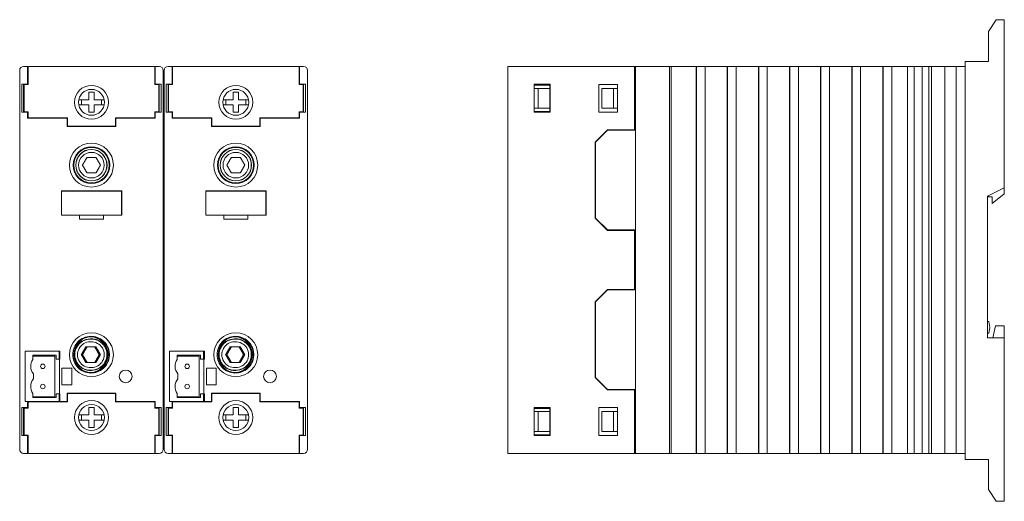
# Model space of a CAD drawing. Header units: millimetres. Extents: x -6 to 241, y 161 to 282.
import ezdxf

# ---------------------------------------------------------------- set-up
doc = ezdxf.new("R2010")
doc.units = ezdxf.units.MM

msp = doc.modelspace()

# ---------------------------------------------------------------- linework, layer by layer
at = {"color": 0, "linetype": 'Continuous', "lineweight": 0, "extrusion": (0, 1, 0)}
for p, q in [((238.79, 281.73), (236.79, 278.8)), ((238.79, 281.73), (240.79, 281.73)), ((240.79, 278.73), (240.79, 281.73)), ((236.79, 278.73), (236.79, 278.8)), ((236.79, 278.73), (236.79, 271.23)), ((240.79, 278.73), (240.79, 239.63)), ((116.29, 270.03), (148.09, 270.03)), ((116.29, 270.03), (116.29, 174.53)), ((148.09, 270.03), (148.29, 270.03)), ((148.09, 270.03), (148.09, 269.03)), ((148.29, 270.03), (148.29, 254.03)), ((148.29, 270.03), (155.8, 270.03)), ((155.8, 270.03), (156.8, 270.03)), ((156.8, 270.03), (156.8, 173.03)), ((156.8, 270.03), (156.85, 270.03)), ((156.85, 270.03), (157.03, 270.03)), ((157.03, 270.03), (157.22, 270.03)), ((157.22, 270.03), (157.22, 173.03)), ((157.22, 270.03), (157.46, 270.03)), ((157.46, 270.03), (163.06, 270.03)), ((163.06, 270.03), (163.53, 270.03)), ((163.53, 270.03), (163.61, 270.03)), ((163.53, 270.03), (163.53, 173.03)), ((163.61, 270.03), (163.93, 270.03)), ((163.61, 270.03), (163.61, 173.03)), ((163.93, 270.03), (164.62, 270.03)), ((164.62, 270.03), (164.99, 270.03)), ((164.99, 270.03), (165.33, 270.03)), ((165.33, 270.03), (165.76, 270.03)), ((165.76, 270.03), (166.16, 270.03)), ((165.76, 270.03), (165.76, 173.03)), ((166.16, 270.03), (170.86, 270.03)), ((170.86, 270.03), (171.33, 270.03)), ((171.33, 270.03), (171.42, 270.03)), ((171.33, 270.03), (171.33, 173.03)), ((171.42, 270.03), (171.73, 270.03)), ((171.42, 270.03), (171.42, 173.03)), ((171.73, 270.03), (172.42, 270.03)), ((172.42, 270.03), (172.79, 270.03)), ((172.79, 270.03), (173.13, 270.03)), ((173.13, 270.03), (173.56, 270.03)), ((173.56, 270.03), (173.96, 270.03)), ((173.56, 270.03), (173.56, 173.03)), ((173.96, 270.03), (178.66, 270.03)), ((178.66, 270.03), (179.13, 270.03)), ((179.13, 270.03), (179.22, 270.03)), ((179.13, 270.03), (179.13, 173.03)), ((179.22, 270.03), (179.53, 270.03)), ((179.22, 270.03), (179.22, 173.03)), ((179.53, 270.03), (180.22, 270.03)), ((180.22, 270.03), (180.59, 270.03)), ((180.59, 270.03), (180.93, 270.03)), ((180.93, 270.03), (181.36, 270.03)), ((181.36, 270.03), (181.76, 270.03)), ((181.36, 270.03), (181.36, 173.03)), ((181.76, 270.03), (186.46, 270.03)), ((186.46, 270.03), (186.93, 270.03)), ((186.93, 270.03), (187.02, 270.03)), ((186.93, 270.03), (186.93, 173.03)), ((187.02, 270.03), (187.33, 270.03)), ((187.02, 270.03), (187.02, 173.03)), ((187.33, 270.03), (188.02, 270.03)), ((188.02, 270.03), (188.39, 270.03)), ((188.39, 270.03), (188.73, 270.03)), ((188.73, 270.03), (189.16, 270.03)), ((189.16, 270.03), (189.57, 270.03)), ((189.16, 270.03), (189.16, 173.03)), ((189.57, 270.03), (194.26, 270.03)), ((194.26, 270.03), (194.73, 270.03)), ((194.73, 270.03), (194.82, 270.03)), ((194.73, 270.03), (194.73, 173.03)), ((194.82, 270.03), (195.13, 270.03)), ((194.82, 270.03), (194.82, 173.03)), ((195.13, 270.03), (195.82, 270.03)), ((195.82, 270.03), (196.19, 270.03)), ((196.19, 270.03), (196.53, 270.03)), ((196.53, 270.03), (196.96, 270.03)), ((196.96, 270.03), (197.37, 270.03)), ((196.96, 270.03), (196.96, 173.03)), ((197.37, 270.03), (202.06, 270.03)), ((202.06, 270.03), (202.53, 270.03)), ((202.53, 270.03), (202.62, 270.03)), ((202.53, 270.03), (202.53, 173.03)), ((202.62, 270.03), (202.93, 270.03)), ((202.62, 270.03), (202.62, 173.03)), ((202.93, 270.03), (203.62, 270.03)), ((203.62, 270.03), (203.99, 270.03)), ((203.99, 270.03), (204.33, 270.03)), ((204.33, 270.03), (204.76, 270.03)), ((204.76, 270.03), (205.17, 270.03)), ((204.76, 270.03), (204.76, 173.03)), ((205.17, 270.03), (209.86, 270.03)), ((209.86, 270.03), (210.33, 270.03)), ((210.33, 270.03), (210.42, 270.03)), ((210.33, 270.03), (210.33, 173.03)), ((210.42, 270.03), (210.73, 270.03)), ((210.42, 270.03), (210.42, 173.03)), ((210.73, 270.03), (211.42, 270.03)), ((211.42, 270.03), (211.79, 270.03)), ((211.79, 270.03), (212.13, 270.03)), ((212.13, 270.03), (212.56, 270.03)), ((212.56, 270.03), (212.97, 270.03)), ((212.56, 270.03), (212.56, 173.03)), ((212.97, 270.03), (216.53, 270.03)), ((216.53, 270.03), (217.49, 270.03)), ((216.53, 270.03), (216.53, 173.03)), ((217.49, 270.03), (218.23, 270.03)), ((218.23, 270.03), (218.23, 173.03)), ((218.23, 270.03), (218.53, 270.03)), ((218.53, 270.03), (219.88, 270.03)), ((219.88, 270.03), (220.18, 270.03)), ((220.18, 270.03), (220.18, 173.03)), ((220.18, 270.03), (220.52, 270.03)), ((220.52, 270.03), (221.78, 270.03)), ((221.78, 270.03), (221.91, 270.03)), ((221.91, 270.03), (222.06, 270.03)), ((221.91, 270.03), (221.91, 173.03)), ((222.06, 270.03), (222.3, 270.03)), ((222.3, 270.03), (222.5, 270.03)), ((222.5, 270.03), (222.5, 173.03)), ((222.5, 270.03), (225.44, 270.03)), ((225.44, 270.03), (225.92, 270.03)), ((225.92, 270.03), (226.32, 270.03)), ((225.92, 270.03), (225.92, 173.03)), ((228.74, 270.03), (226.32, 270.03)), ((228.74, 270.03), (228.74, 173.03)), ((228.74, 270.03), (230.99, 270.03)), ((230.99, 271.23), (236.79, 271.23)), ((230.99, 171.53), (230.99, 271.23)), ((116.29, 269.03), (116.29, 174.03)), ((148.09, 254.13), (148.09, 269.03)), ((148.29, 269.03), (148.09, 269.03)), ((122.89, 265.56), (126.89, 265.56)), ((122.89, 258.56), (122.89, 265.56)), ((126.79, 265.36), (122.89, 265.36)), ((123.89, 264.53), (122.89, 264.53)), ((123.89, 264.53), (123.89, 259.53)), ((126.79, 264.53), (123.89, 264.53)), ((126.79, 265.56), (126.79, 265.36)), ((126.79, 264.53), (126.79, 265.36)), ((126.79, 264.53), (126.79, 259.53)), ((126.89, 265.56), (126.89, 258.56)), ((139.09, 258.53), (139.09, 265.53)), ((139.09, 265.53), (143.79, 265.53)), ((139.89, 264.53), (139.89, 259.53)), ((142.79, 264.53), (139.89, 264.53)), ((143.79, 264.53), (142.79, 264.53)), ((142.79, 264.53), (142.79, 259.53)), ((143.79, 265.53), (143.79, 258.53)), ((122.89, 259.53), (123.89, 259.53)), ((123.89, 259.53), (126.79, 259.53)), ((126.79, 258.76), (126.79, 259.53)), ((142.79, 259.53), (139.89, 259.53)), ((143.79, 259.53), (142.79, 259.53)), ((122.89, 258.76), (126.79, 258.76)), ((126.89, 258.56), (122.89, 258.56)), ((126.79, 258.76), (126.79, 258.56)), ((143.79, 258.53), (139.09, 258.53)), ((138.19, 251.03), (141.29, 254.13)), ((138.29, 251.03), (141.29, 254.03)), ((140.39, 253.13), (140.29, 253.13)), ((141.29, 254.13), (148.09, 254.13)), ((141.29, 254.03), (148.09, 254.03)), ((148.09, 254.13), (148.09, 254.03)), ((148.09, 254.03), (148.29, 254.03)), ((148.29, 254.03), (148.29, 229.03)), ((138.19, 232.03), (138.19, 251.03)), ((138.29, 232.03), (138.29, 251.03)), ((240.79, 239.63), (236.59, 237.53)), ((240.79, 238.13), (240.79, 239.63)), ((236.59, 237.53), (236.59, 202.03)), ((236.79, 237.33), (236.79, 237.63)), ((236.79, 237.33), (237.79, 237.33)), ((240.79, 238.13), (237.79, 235.63)), ((237.79, 235.63), (237.79, 237.33)), ((141.29, 228.93), (138.19, 232.03)), ((141.29, 229.03), (138.29, 232.03)), ((140.29, 229.93), (140.39, 229.93)), ((148.09, 229.03), (141.29, 229.03)), ((148.09, 228.93), (141.29, 228.93)), ((148.09, 229.03), (148.09, 228.93)), ((148.29, 229.03), (148.09, 229.03)), ((148.09, 214.13), (148.09, 228.93)), ((148.29, 229.03), (148.29, 214.03)), ((138.19, 211.03), (141.29, 214.13)), ((138.29, 211.03), (141.29, 214.03)), ((140.39, 213.13), (140.29, 213.13)), ((141.29, 214.13), (148.09, 214.13)), ((141.29, 214.03), (148.09, 214.03)), ((148.09, 214.13), (148.09, 214.03)), ((148.09, 214.03), (148.29, 214.03)), ((148.29, 214.03), (148.29, 189.03)), ((138.19, 192.03), (138.19, 211.03)), ((138.29, 192.03), (138.29, 211.03)), ((236.59, 206.08), (236.89, 206.08)), ((236.89, 206.08), (237.19, 204.63)), ((237.89, 202.03), (238.59, 205.03)), ((240.79, 205.03), (238.59, 205.03)), ((240.79, 205.03), (240.79, 202.03)), ((236.89, 203.18), (236.59, 203.18)), ((237.19, 204.63), (236.89, 203.18)), ((236.59, 202.03), (240.79, 202.03)), ((240.79, 202.03), (240.79, 164.03)), ((141.29, 188.93), (138.19, 192.03)), ((141.29, 189.03), (138.29, 192.03)), ((140.29, 189.93), (140.39, 189.93)), ((148.09, 189.03), (141.29, 189.03)), ((148.09, 188.93), (141.29, 188.93)), ((148.09, 189.03), (148.09, 188.93)), ((148.29, 189.03), (148.09, 189.03)), ((148.09, 174.03), (148.09, 188.93)), ((148.29, 189.03), (148.29, 173.03)), ((122.89, 177.51), (122.89, 184.51)), ((122.89, 184.51), (126.89, 184.51)), ((126.79, 184.31), (122.89, 184.31)), ((123.89, 183.53), (122.89, 183.53)), ((126.79, 183.53), (123.89, 183.53)), ((123.89, 183.53), (123.89, 178.53)), ((126.79, 184.51), (126.79, 184.31)), ((126.79, 183.53), (126.79, 184.31)), ((126.79, 178.53), (126.79, 183.53)), ((126.89, 184.51), (126.89, 177.51)), ((139.09, 184.53), (143.79, 184.53)), ((139.09, 177.53), (139.09, 184.53)), ((139.89, 183.53), (139.89, 178.53)), ((142.79, 183.53), (139.89, 183.53)), ((143.79, 183.53), (142.79, 183.53)), ((142.79, 183.53), (142.79, 178.53)), ((143.79, 184.53), (143.79, 177.53)), ((122.89, 178.53), (123.89, 178.53)), ((123.89, 178.53), (126.79, 178.53)), ((126.79, 177.71), (126.79, 178.53)), ((142.79, 178.53), (139.89, 178.53)), ((143.79, 178.53), (142.79, 178.53)), ((122.89, 177.71), (126.79, 177.71)), ((126.89, 177.51), (122.89, 177.51)), ((126.79, 177.71), (126.79, 177.51)), ((143.79, 177.53), (139.09, 177.53)), ((116.29, 173.03), (116.29, 174.03)), ((148.09, 173.03), (116.29, 173.03)), ((148.09, 174.03), (148.09, 173.03)), ((148.09, 174.03), (148.29, 174.03)), ((148.09, 173.03), (148.29, 173.03)), ((148.29, 173.03), (155.8, 173.03)), ((156.8, 173.03), (155.8, 173.03)), ((156.8, 173.03), (156.85, 173.03)), ((157.03, 173.03), (156.85, 173.03)), ((157.03, 173.03), (157.22, 173.03)), ((157.22, 173.03), (157.46, 173.03)), ((157.46, 173.03), (163.06, 173.03)), ((163.06, 173.03), (163.53, 173.03)), ((163.61, 173.03), (163.53, 173.03)), ((163.93, 173.03), (163.61, 173.03)), ((163.93, 173.03), (164.62, 173.03)), ((164.99, 173.03), (164.62, 173.03)), ((164.99, 173.03), (165.33, 173.03)), ((165.76, 173.03), (165.33, 173.03)), ((165.76, 173.03), (166.16, 173.03)), ((166.16, 173.03), (170.86, 173.03)), ((170.86, 173.03), (171.33, 173.03)), ((171.42, 173.03), (171.33, 173.03)), ((171.73, 173.03), (171.42, 173.03)), ((171.73, 173.03), (172.42, 173.03)), ((172.79, 173.03), (172.42, 173.03)), ((172.79, 173.03), (173.13, 173.03)), ((173.56, 173.03), (173.13, 173.03)), ((173.56, 173.03), (173.96, 173.03)), ((173.96, 173.03), (178.66, 173.03)), ((178.66, 173.03), (179.13, 173.03)), ((179.22, 173.03), (179.13, 173.03)), ((179.53, 173.03), (179.22, 173.03)), ((179.53, 173.03), (180.22, 173.03)), ((180.59, 173.03), (180.22, 173.03)), ((180.59, 173.03), (180.93, 173.03)), ((181.36, 173.03), (180.93, 173.03)), ((181.36, 173.03), (181.76, 173.03)), ((181.76, 173.03), (186.46, 173.03)), ((186.46, 173.03), (186.93, 173.03)), ((187.02, 173.03), (186.93, 173.03)), ((187.33, 173.03), (187.02, 173.03)), ((187.33, 173.03), (188.02, 173.03)), ((188.39, 173.03), (188.02, 173.03)), ((188.39, 173.03), (188.73, 173.03)), ((189.16, 173.03), (188.73, 173.03)), ((189.16, 173.03), (189.57, 173.03)), ((189.57, 173.03), (194.26, 173.03)), ((194.26, 173.03), (194.73, 173.03)), ((194.82, 173.03), (194.73, 173.03)), ((195.13, 173.03), (194.82, 173.03)), ((195.13, 173.03), (195.82, 173.03)), ((196.19, 173.03), (195.82, 173.03)), ((196.19, 173.03), (196.53, 173.03)), ((196.96, 173.03), (196.53, 173.03)), ((196.96, 173.03), (197.37, 173.03)), ((197.37, 173.03), (202.06, 173.03)), ((202.06, 173.03), (202.53, 173.03)), ((202.62, 173.03), (202.53, 173.03)), ((202.93, 173.03), (202.62, 173.03)), ((202.93, 173.03), (203.62, 173.03)), ((203.99, 173.03), (203.62, 173.03)), ((203.99, 173.03), (204.33, 173.03)), ((204.76, 173.03), (204.33, 173.03)), ((204.76, 173.03), (205.17, 173.03)), ((205.17, 173.03), (209.86, 173.03)), ((209.86, 173.03), (210.33, 173.03)), ((210.42, 173.03), (210.33, 173.03)), ((210.73, 173.03), (210.42, 173.03)), ((210.73, 173.03), (211.42, 173.03)), ((211.79, 173.03), (211.42, 173.03)), ((211.79, 173.03), (212.13, 173.03)), ((212.56, 173.03), (212.13, 173.03)), ((212.56, 173.03), (212.97, 173.03)), ((212.97, 173.03), (216.53, 173.03)), ((217.49, 173.03), (216.53, 173.03)), ((217.49, 173.03), (218.23, 173.03)), ((218.53, 173.03), (218.23, 173.03)), ((218.53, 173.03), (219.88, 173.03)), ((220.18, 173.03), (219.88, 173.03)), ((220.18, 173.03), (220.52, 173.03)), ((221.78, 173.03), (220.52, 173.03)), ((221.91, 173.03), (221.78, 173.03)), ((221.91, 173.03), (222.06, 173.03)), ((222.3, 173.03), (222.06, 173.03)), ((222.3, 173.03), (222.5, 173.03)), ((222.5, 173.03), (225.44, 173.03)), ((225.44, 173.03), (225.92, 173.03)), ((226.32, 173.03), (225.92, 173.03)), ((226.32, 173.03), (228.74, 173.03)), ((228.74, 173.03), (230.99, 173.03)), ((230.99, 171.53), (236.79, 171.53)), ((236.79, 171.53), (236.79, 164.03)), ((236.79, 163.97), (236.79, 164.03)), ((238.79, 161.03), (236.79, 163.97)), ((240.79, 161.03), (240.79, 164.03)), ((240.79, 161.03), (238.79, 161.03))]:
    msp.add_line(p, q, dxfattribs=at)
at = {"color": 0, "linetype": 'Continuous', "lineweight": 0}
for p, q in [((-4.11, 270.03), (-5.11, 270.03)), ((-4.11, 265.56), (-4.11, 270.03)), ((-4.11, 270.03), (-4.01, 270.03)), ((-4.01, 270.03), (27.79, 270.03)), ((-4.01, 270.03), (-4.01, 265.46)), ((27.79, 270.03), (27.89, 270.03)), ((27.79, 265.46), (27.79, 270.03)), ((28.89, 270.03), (27.89, 270.03)), ((27.89, 270.03), (27.89, 265.56)), ((32.09, 270.03), (31.09, 270.03)), ((32.09, 265.56), (32.09, 270.03)), ((32.09, 270.03), (32.19, 270.03)), ((32.19, 270.03), (63.99, 270.03)), ((32.19, 270.03), (32.19, 265.46)), ((63.99, 270.03), (64.09, 270.03)), ((63.99, 265.46), (63.99, 270.03)), ((65.09, 270.03), (64.09, 270.03)), ((64.09, 270.03), (64.09, 265.56)), ((-6.11, 269.03), (-6.11, 174.03)), ((-4.01, 269.03), (-4.11, 269.03)), ((-4.01, 268.93), (-4.11, 268.93)), ((27.89, 269.03), (27.79, 269.03)), ((27.89, 268.93), (27.79, 268.93)), ((29.89, 269.03), (29.89, 174.03)), ((30.09, 269.03), (30.09, 174.03)), ((32.19, 269.03), (32.09, 269.03)), ((32.19, 268.93), (32.09, 268.93)), ((64.09, 269.03), (63.99, 269.03)), ((64.09, 268.93), (63.99, 268.93)), ((66.09, 269.03), (66.09, 174.03)), ((-5.61, 265.56), (-5.61, 258.56)), ((-4.11, 265.56), (-5.61, 265.56)), ((-5.11, 258.56), (-5.11, 265.56)), ((-5.11, 264.53), (-5.01, 264.53)), ((-5.01, 265.56), (-5.01, 265.46)), ((-4.01, 265.46), (-5.01, 265.46)), ((-5.01, 258.66), (-5.01, 265.46)), ((28.79, 265.46), (27.79, 265.46)), ((29.39, 265.56), (27.89, 265.56)), ((28.79, 265.46), (28.79, 265.56)), ((28.79, 265.46), (28.79, 258.66)), ((28.79, 264.53), (28.89, 264.53)), ((28.89, 265.56), (28.89, 258.56)), ((29.39, 258.56), (29.39, 265.56)), ((30.59, 265.56), (30.59, 258.56)), ((32.09, 265.56), (30.59, 265.56)), ((31.09, 258.56), (31.09, 265.56)), ((31.09, 264.53), (31.19, 264.53)), ((31.19, 265.56), (31.19, 265.46)), ((32.19, 265.46), (31.19, 265.46)), ((31.19, 258.66), (31.19, 265.46)), ((64.99, 265.46), (63.99, 265.46)), ((65.59, 265.56), (64.09, 265.56)), ((64.99, 265.46), (64.99, 265.56)), ((64.99, 265.46), (64.99, 258.66)), ((64.99, 264.53), (65.09, 264.53)), ((65.09, 265.56), (65.09, 258.56)), ((65.59, 258.56), (65.59, 265.56)), ((11.24, 263.53), (12.54, 263.53)), ((11.24, 261.68), (11.24, 263.53)), ((12.54, 263.53), (12.54, 261.68)), ((47.44, 263.53), (48.74, 263.53)), ((47.44, 261.68), (47.44, 263.53)), ((48.74, 263.53), (48.74, 261.68)), ((-5.01, 259.53), (-5.11, 259.53)), ((8.71, 261.68), (11.24, 261.68)), ((11.24, 260.38), (8.71, 260.38)), ((9.39, 260.38), (9.39, 261.68)), ((11.24, 258.53), (11.24, 260.38)), ((12.54, 261.68), (15.08, 261.68)), ((12.54, 260.38), (12.54, 258.53)), ((15.08, 260.38), (12.54, 260.38)), ((14.39, 261.68), (14.39, 260.38)), ((28.89, 259.53), (28.79, 259.53)), ((31.19, 259.53), (31.09, 259.53)), ((44.91, 261.68), (47.44, 261.68)), ((47.44, 260.38), (44.91, 260.38)), ((45.59, 260.38), (45.59, 261.68)), ((47.44, 258.53), (47.44, 260.38)), ((48.74, 261.68), (51.28, 261.68)), ((48.74, 260.38), (48.74, 258.53)), ((51.28, 260.38), (48.74, 260.38)), ((50.59, 261.68), (50.59, 260.38)), ((65.09, 259.53), (64.99, 259.53)), ((-4.11, 258.56), (-5.61, 258.56)), ((-5.01, 258.66), (-5.01, 258.56)), ((-5.01, 258.66), (-4.01, 258.66)), ((-4.11, 257.03), (-4.11, 258.56)), ((5.79, 257.03), (-4.11, 257.03)), ((-4.01, 258.66), (-4.01, 257.13)), ((-4.01, 257.13), (5.89, 257.13)), ((-3.91, 257.13), (-3.91, 257.03)), ((4.29, 257.13), (4.29, 257.03)), ((5.79, 257.13), (5.79, 257.03)), ((5.79, 257.03), (5.79, 254.93)), ((5.89, 257.13), (5.89, 255.03)), ((12.54, 258.53), (11.24, 258.53)), ((17.89, 255.03), (17.89, 257.13)), ((17.89, 257.13), (27.79, 257.13)), ((17.99, 257.03), (17.99, 257.13)), ((27.89, 257.03), (17.99, 257.03)), ((17.99, 257.03), (17.99, 254.93)), ((19.49, 257.03), (19.49, 257.13)), ((19.49, 257.1), (26.69, 257.1)), ((19.49, 257.1), (25.92, 257.1)), ((25.92, 257.03), (25.92, 257.1)), ((26.69, 257.13), (26.69, 257.1)), ((26.69, 257.1), (27.89, 257.1)), ((27.79, 257.13), (27.79, 258.66)), ((27.79, 258.66), (28.79, 258.66)), ((29.39, 258.56), (27.89, 258.56)), ((27.89, 258.56), (27.89, 257.03)), ((28.79, 258.56), (28.79, 258.66)), ((32.09, 258.56), (30.59, 258.56)), ((31.19, 258.66), (31.19, 258.56)), ((31.19, 258.66), (32.19, 258.66)), ((32.09, 257.03), (32.09, 258.56)), ((41.99, 257.03), (32.09, 257.03)), ((32.19, 258.66), (32.19, 257.13)), ((32.19, 257.13), (42.09, 257.13)), ((32.29, 257.13), (32.29, 257.03)), ((40.49, 257.13), (40.49, 257.03)), ((41.99, 257.13), (41.99, 257.03)), ((41.99, 257.03), (41.99, 254.93)), ((42.09, 257.13), (42.09, 255.03)), ((48.74, 258.53), (47.44, 258.53)), ((54.09, 255.03), (54.09, 257.13)), ((54.09, 257.13), (63.99, 257.13)), ((54.19, 257.03), (54.19, 257.13)), ((64.09, 257.03), (54.19, 257.03)), ((54.19, 257.03), (54.19, 254.93)), ((55.69, 257.03), (55.69, 257.13)), ((55.69, 257.1), (62.89, 257.1)), ((55.69, 257.1), (62.12, 257.1)), ((62.12, 257.03), (62.12, 257.1)), ((62.89, 257.13), (62.89, 257.1)), ((62.89, 257.1), (64.09, 257.1)), ((63.99, 257.13), (63.99, 258.66)), ((63.99, 258.66), (64.99, 258.66)), ((65.59, 258.56), (64.09, 258.56)), ((64.09, 258.56), (64.09, 257.03)), ((64.99, 258.56), (64.99, 258.66)), ((17.99, 254.93), (5.79, 254.93)), ((5.89, 255.03), (17.89, 255.03)), ((54.19, 254.93), (41.99, 254.93)), ((42.09, 255.03), (54.09, 255.03)), ((4.39, 238.83), (19.49, 238.83)), ((4.39, 238.78), (4.39, 238.83)), ((4.39, 238.78), (19.39, 238.78)), ((4.39, 232.78), (4.39, 238.78)), ((19.39, 238.78), (19.39, 232.78)), ((19.49, 238.83), (19.49, 232.73)), ((40.59, 238.83), (55.69, 238.83)), ((40.59, 238.78), (40.59, 238.83)), ((40.59, 238.78), (55.59, 238.78)), ((40.59, 232.78), (40.59, 238.78)), ((55.59, 238.78), (55.59, 232.78)), ((55.69, 238.83), (55.69, 232.73)), ((4.39, 232.73), (4.39, 232.78)), ((19.39, 232.78), (4.39, 232.78)), ((8.89, 232.73), (4.39, 232.73)), ((14.89, 232.73), (8.89, 232.73)), ((8.89, 231.78), (8.89, 232.73)), ((19.49, 232.73), (14.89, 232.73)), ((14.89, 232.73), (14.89, 231.78)), ((40.59, 232.73), (40.59, 232.78)), ((55.59, 232.78), (40.59, 232.78)), ((45.09, 232.73), (40.59, 232.73)), ((51.09, 232.73), (45.09, 232.73)), ((45.09, 231.78), (45.09, 232.73)), ((55.69, 232.73), (51.09, 232.73)), ((51.09, 232.73), (51.09, 231.78)), ((14.89, 231.78), (8.89, 231.78)), ((51.09, 231.78), (45.09, 231.78)), ((-4.75, 198.63), (3.8, 198.63)), ((-4.75, 186.03), (-4.75, 198.63)), ((-2.8, 197.63), (-2.8, 196.6)), ((3, 197.63), (-2.8, 197.63)), ((-2.13, 197.63), (-2.13, 197.41)), ((3, 197.63), (3, 196.68)), ((3.8, 198.63), (3.8, 196.68)), ((4, 198.63), (3.8, 198.63)), ((4, 196.68), (4, 198.63)), ((31.45, 198.63), (40, 198.63)), ((31.45, 186.03), (31.45, 198.63)), ((33.4, 197.63), (33.4, 196.6)), ((39.2, 197.63), (33.4, 197.63)), ((34.07, 197.63), (34.07, 197.41)), ((39.2, 197.63), (39.2, 196.68)), ((40, 198.63), (40, 196.68)), ((40.2, 198.63), (40, 198.63)), ((40.2, 196.68), (40.2, 198.63)), ((-3.32, 194.44), (-3.32, 195.29)), ((-2.8, 197.41), (2.68, 197.41)), ((2.68, 197.41), (2.68, 187.25)), ((3, 196.68), (3.8, 196.68)), ((3.8, 196.68), (4, 196.68)), ((3.85, 196.68), (3.85, 187.97)), ((32.88, 194.44), (32.88, 195.29)), ((33.4, 197.41), (38.88, 197.41)), ((38.88, 197.41), (38.88, 187.25)), ((39.2, 196.68), (40, 196.68)), ((40, 196.68), (40.2, 196.68)), ((40.05, 196.68), (40.05, 187.97)), ((-2.65, 192.94), (-2.65, 191.71)), ((4.5, 190.23), (4.5, 194.43)), ((4.5, 194.43), (7, 194.43)), ((7, 194.43), (7, 190.23)), ((33.55, 192.94), (33.55, 191.71)), ((40.7, 190.23), (40.7, 194.43)), ((40.7, 194.43), (43.2, 194.43)), ((43.2, 194.43), (43.2, 190.23)), ((-3.32, 189.36), (-3.32, 190.21)), ((7, 190.23), (4.5, 190.23)), ((32.88, 189.36), (32.88, 190.21)), ((43.2, 190.23), (40.7, 190.23)), ((-2.8, 188.06), (-2.8, 187.03)), ((3.8, 187.97), (3, 187.97)), ((3, 187.97), (3, 187.03)), ((4, 187.97), (3.8, 187.97)), ((3.8, 187.97), (3.8, 186.03)), ((4, 186.03), (4, 187.97)), ((5.79, 186.03), (5.79, 188.13)), ((5.79, 188.13), (17.99, 188.13)), ((5.89, 188.03), (17.89, 188.03)), ((5.89, 185.93), (5.89, 188.03)), ((17.89, 188.03), (17.89, 185.93)), ((17.99, 188.13), (17.99, 186.03)), ((33.4, 188.06), (33.4, 187.03)), ((40, 187.97), (39.2, 187.97)), ((39.2, 187.97), (39.2, 187.03)), ((40.2, 187.97), (40, 187.97)), ((40, 187.97), (40, 186.03)), ((40.2, 186.03), (40.2, 187.97)), ((41.99, 186.03), (41.99, 188.13)), ((41.99, 188.13), (54.19, 188.13)), ((42.09, 188.03), (54.09, 188.03)), ((42.09, 185.93), (42.09, 188.03)), ((54.09, 188.03), (54.09, 185.93)), ((54.19, 188.13), (54.19, 186.03)), ((3.8, 186.03), (-4.75, 186.03)), ((-4.11, 184.51), (-4.11, 186.03)), ((-2.91, 185.98), (-4.11, 185.98)), ((-4.01, 185.93), (5.89, 185.93)), ((-4.01, 184.41), (-4.01, 185.93)), ((-2.91, 185.98), (-2.91, 185.93)), ((4.29, 185.98), (-2.91, 185.98)), ((2.68, 187.25), (-2.8, 187.25)), ((3, 187.03), (-2.8, 187.03)), ((-2.13, 187.25), (-2.13, 187.03)), ((-2.13, 186.03), (-2.13, 185.98)), ((4.29, 185.98), (-2.13, 185.98)), ((3.8, 186.03), (4, 186.03)), ((5.79, 186.03), (4, 186.03)), ((4.29, 186.03), (4.29, 185.93)), ((5.79, 186.03), (5.79, 185.93)), ((17.89, 185.93), (27.79, 185.93)), ((17.99, 185.93), (17.99, 186.03)), ((17.99, 186.03), (27.89, 186.03)), ((19.49, 185.93), (19.49, 186.03)), ((27.69, 185.93), (27.69, 186.03)), ((27.79, 185.93), (27.79, 184.41)), ((27.89, 186.03), (27.89, 184.51)), ((40, 186.03), (31.45, 186.03)), ((32.09, 184.51), (32.09, 186.03)), ((33.29, 185.98), (32.09, 185.98)), ((32.19, 185.93), (42.09, 185.93)), ((32.19, 184.41), (32.19, 185.93)), ((33.29, 185.98), (33.29, 185.93)), ((40.49, 185.98), (33.29, 185.98)), ((38.88, 187.25), (33.4, 187.25)), ((39.2, 187.03), (33.4, 187.03)), ((34.07, 187.25), (34.07, 187.03)), ((34.07, 186.03), (34.07, 185.98)), ((40.49, 185.98), (34.07, 185.98)), ((40, 186.03), (40.2, 186.03)), ((41.99, 186.03), (40.2, 186.03)), ((40.49, 186.03), (40.49, 185.93)), ((41.99, 186.03), (41.99, 185.93)), ((54.09, 185.93), (63.99, 185.93)), ((54.19, 185.93), (54.19, 186.03)), ((54.19, 186.03), (64.09, 186.03)), ((55.69, 185.93), (55.69, 186.03)), ((63.89, 185.93), (63.89, 186.03)), ((63.99, 185.93), (63.99, 184.41)), ((64.09, 186.03), (64.09, 184.51)), ((-5.61, 184.51), (-5.61, 177.51)), ((-5.61, 184.51), (-4.11, 184.51)), ((-5.11, 177.51), (-5.11, 184.51)), ((-5.01, 183.53), (-5.11, 183.53)), ((-5.01, 184.51), (-5.01, 184.41)), ((-5.01, 184.41), (-4.01, 184.41)), ((-5.01, 184.41), (-5.01, 177.61)), ((11.24, 184.53), (12.54, 184.53)), ((11.24, 182.68), (11.24, 184.53)), ((12.54, 184.53), (12.54, 182.68)), ((27.79, 184.41), (28.79, 184.41)), ((27.89, 184.51), (29.39, 184.51)), ((28.79, 184.41), (28.79, 184.51)), ((28.79, 177.61), (28.79, 184.41)), ((28.89, 183.53), (28.79, 183.53)), ((28.89, 184.51), (28.89, 177.51)), ((29.39, 177.51), (29.39, 184.51)), ((30.59, 184.51), (30.59, 177.51)), ((30.59, 184.51), (32.09, 184.51)), ((31.09, 177.51), (31.09, 184.51)), ((31.19, 183.53), (31.09, 183.53)), ((31.19, 184.51), (31.19, 184.41)), ((31.19, 184.41), (32.19, 184.41)), ((31.19, 184.41), (31.19, 177.61)), ((47.44, 184.53), (48.74, 184.53)), ((47.44, 182.68), (47.44, 184.53)), ((48.74, 184.53), (48.74, 182.68)), ((63.99, 184.41), (64.99, 184.41)), ((64.09, 184.51), (65.59, 184.51)), ((64.99, 184.41), (64.99, 184.51)), ((64.99, 177.61), (64.99, 184.41)), ((65.09, 183.53), (64.99, 183.53)), ((65.09, 184.51), (65.09, 177.51)), ((65.59, 177.51), (65.59, 184.51)), ((8.71, 182.68), (11.24, 182.68)), ((11.24, 181.38), (8.71, 181.38)), ((9.39, 181.38), (9.39, 182.68)), ((11.24, 179.53), (11.24, 181.38)), ((12.54, 182.68), (15.08, 182.68)), ((12.54, 181.38), (12.54, 179.53)), ((15.08, 181.38), (12.54, 181.38)), ((14.39, 182.68), (14.39, 181.38)), ((44.91, 182.68), (47.44, 182.68)), ((47.44, 181.38), (44.91, 181.38)), ((45.59, 181.38), (45.59, 182.68)), ((47.44, 179.53), (47.44, 181.38)), ((48.74, 182.68), (51.28, 182.68)), ((48.74, 181.38), (48.74, 179.53)), ((51.28, 181.38), (48.74, 181.38)), ((50.59, 182.68), (50.59, 181.38)), ((-5.11, 178.53), (-5.01, 178.53)), ((12.54, 179.53), (11.24, 179.53)), ((28.79, 178.53), (28.89, 178.53)), ((31.09, 178.53), (31.19, 178.53)), ((48.74, 179.53), (47.44, 179.53)), ((64.99, 178.53), (65.09, 178.53)), ((-5.61, 177.51), (-4.11, 177.51)), ((-4.01, 177.61), (-5.01, 177.61)), ((-5.01, 177.61), (-5.01, 177.51)), ((-4.11, 173.03), (-4.11, 177.51)), ((-4.01, 173.03), (-4.01, 177.61)), ((27.79, 177.61), (27.79, 173.03)), ((28.79, 177.61), (27.79, 177.61)), ((27.89, 177.51), (29.39, 177.51)), ((27.89, 177.51), (27.89, 173.03)), ((28.79, 177.51), (28.79, 177.61)), ((30.59, 177.51), (32.09, 177.51)), ((32.19, 177.61), (31.19, 177.61)), ((31.19, 177.61), (31.19, 177.51)), ((32.09, 173.03), (32.09, 177.51)), ((32.19, 173.03), (32.19, 177.61)), ((63.99, 177.61), (63.99, 173.03)), ((64.99, 177.61), (63.99, 177.61)), ((64.09, 177.51), (65.59, 177.51)), ((64.09, 177.51), (64.09, 173.03)), ((64.99, 177.51), (64.99, 177.61)), ((-5.11, 173.03), (-4.11, 173.03)), ((-4.11, 174.13), (-4.01, 174.13)), ((-4.11, 174.03), (-4.01, 174.03)), ((-4.01, 173.03), (-4.11, 173.03)), ((-4.01, 173.03), (27.79, 173.03)), ((27.79, 174.13), (27.89, 174.13)), ((27.79, 174.03), (27.89, 174.03)), ((27.89, 173.03), (27.79, 173.03)), ((27.89, 173.03), (28.89, 173.03)), ((31.09, 173.03), (32.09, 173.03)), ((32.09, 174.13), (32.19, 174.13)), ((32.09, 174.03), (32.19, 174.03)), ((32.19, 173.03), (32.09, 173.03)), ((32.19, 173.03), (63.99, 173.03)), ((63.99, 174.13), (64.09, 174.13)), ((63.99, 174.03), (64.09, 174.03)), ((64.09, 173.03), (63.99, 173.03)), ((64.09, 173.03), (65.09, 173.03))]:
    msp.add_line(p, q, dxfattribs=at)
for centre, radius in [((11.89, 261.03), 4.25), ((11.89, 261.03), 3.25), ((48.09, 261.03), 4.25), ((48.09, 261.03), 3.25), ((11.89, 245.28), 5.5), ((48.09, 245.28), 5.5), ((11.89, 197.78), 5.5), ((48.09, 197.78), 5.5)]:
    msp.add_circle(centre, radius, dxfattribs=at)
at = {"color": 0, "linetype": 'Continuous', "lineweight": 0, "extrusion": (0, 0, -1)}
for centre, radius in [((-11.89, 245.28), 4.6), ((-11.89, 245.28), 4.45), ((-11.89, 245.28), 4.45), ((-48.09, 245.28), 4.6), ((-48.09, 245.28), 4.45), ((-48.09, 245.28), 4.45), ((-11.89, 245.28), 3.95), ((-11.89, 245.28), 3.95), ((-11.89, 245.28), 3.89), ((-11.89, 245.28), 3.89), ((-11.89, 245.28), 3.21), ((-11.89, 245.28), 3.21), ((-48.09, 245.28), 3.95), ((-48.09, 245.28), 3.95), ((-48.09, 245.28), 3.89), ((-48.09, 245.28), 3.89), ((-48.09, 245.28), 3.21), ((-48.09, 245.28), 3.21), ((-11.89, 197.78), 4.45), ((-48.09, 197.78), 4.45), ((0.32, 194.87), 0.57), ((-35.88, 194.87), 0.57), ((-20.47, 192.33), 1.6), ((-56.67, 192.33), 1.6), ((0.32, 189.79), 0.57), ((-35.88, 189.79), 0.57), ((-11.89, 182.03), 4.25), ((-11.89, 182.03), 3.25), ((-48.09, 182.03), 4.25), ((-48.09, 182.03), 3.25)]:
    msp.add_circle(centre, radius, dxfattribs=at)
for centre, radius, start, end in [((5.11, 269.03), 1, 0, 90), ((-28.89, 269.03), 1, 90, 180), ((-31.09, 269.03), 1, 0, 90), ((-65.09, 269.03), 1, 90, 180), ((-17.09, 256.73), 2, 243.2563, 244.1581), ((-53.29, 256.73), 2, 243.2563, 244.1581), ((-11.59, 197.78), 4.45, 42.2542, 317.7458), ((-47.79, 197.78), 4.45, 42.2542, 317.7458), ((-11.59, 197.78), 3.95, 267.8237, 90), ((-11.59, 197.78), 3.89, 267.7914, 90), ((-11.59, 197.78), 3.21, 267.3176, 90), ((-11.59, 197.78), 3.95, 90, 92.1763), ((-11.59, 197.78), 3.89, 90, 92.2086), ((-11.59, 197.78), 3.21, 90, 92.6824), ((-11.89, 197.78), 3.95, 87.8237, 270), ((-11.89, 197.78), 3.89, 87.7914, 270), ((-11.89, 197.78), 3.21, 87.3176, 270), ((-47.79, 197.78), 3.95, 267.8237, 90), ((-47.79, 197.78), 3.89, 267.7914, 90), ((-47.79, 197.78), 3.21, 267.3176, 90), ((-47.79, 197.78), 3.95, 90, 92.1763), ((-47.79, 197.78), 3.89, 90, 92.2086), ((-47.79, 197.78), 3.21, 90, 92.6824), ((-48.09, 197.78), 3.95, 87.8237, 270), ((-48.09, 197.78), 3.89, 87.7914, 270), ((-48.09, 197.78), 3.21, 87.3176, 270), ((-11.89, 197.78), 3.21, 270, 272.6824), ((-11.89, 197.78), 3.89, 270, 272.2086), ((-11.89, 197.78), 3.95, 270, 272.1763), ((-48.09, 197.78), 3.21, 270, 272.6824), ((-48.09, 197.78), 3.89, 270, 272.2086), ((-48.09, 197.78), 3.95, 270, 272.1763), ((-6.69, 186.33), 2, 63.2563, 64.1581), ((-42.89, 186.33), 2, 63.2563, 64.1581), ((5.11, 174.03), 1, 270, 0), ((-28.89, 174.03), 1, 180, 270), ((-31.09, 174.03), 1, 270, 0), ((-65.09, 174.03), 1, 180, 270)]:
    msp.add_arc(centre, radius, start, end, dxfattribs=at)
at = {"color": 0, "linetype": 'Continuous', "lineweight": 0}
for centre, start, end in [((-0.35, 194.87), 144.7525, 219.9445), ((35.85, 194.87), 144.7525, 219.9445), ((-0.35, 189.79), 140.0555, 215.2475), ((35.85, 189.79), 140.0555, 215.2475)]:
    msp.add_arc(centre, 3, start, end, dxfattribs=at)
for points, weights in [([(9.64, 245.28), (10.21, 246.26), (10.77, 247.23)], [1.22749761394, 1.41739215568, 1.22749761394]), ([(9.64, 245.28), (10.21, 246.26), (10.77, 247.23)], [1.22749761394, 1.41739215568, 1.22749761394]), ([(10.77, 247.23), (11.89, 247.23), (13.02, 247.23)], [1.22749761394, 1.41739215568, 1.22749761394]), ([(10.77, 247.23), (11.89, 247.23), (13.02, 247.23)], [1.22749761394, 1.41739215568, 1.22749761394]), ([(13.02, 247.23), (13.58, 246.26), (14.14, 245.28)], [1.22749761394, 1.41739215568, 1.22749761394]), ([(13.02, 247.23), (13.58, 246.26), (14.14, 245.28)], [1.22749761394, 1.41739215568, 1.22749761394]), ([(45.84, 245.28), (46.41, 246.26), (46.97, 247.23)], [1.22749761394, 1.41739215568, 1.22749761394]), ([(45.84, 245.28), (46.41, 246.26), (46.97, 247.23)], [1.22749761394, 1.41739215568, 1.22749761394]), ([(46.97, 247.23), (48.09, 247.23), (49.22, 247.23)], [1.22749761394, 1.41739215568, 1.22749761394]), ([(46.97, 247.23), (48.09, 247.23), (49.22, 247.23)], [1.22749761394, 1.41739215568, 1.22749761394]), ([(49.22, 247.23), (49.78, 246.26), (50.34, 245.28)], [1.22749761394, 1.41739215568, 1.22749761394]), ([(49.22, 247.23), (49.78, 246.26), (50.34, 245.28)], [1.22749761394, 1.41739215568, 1.22749761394]), ([(10.77, 243.33), (10.21, 244.31), (9.64, 245.28)], [1.22749761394, 1.41739215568, 1.22749761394]), ([(10.77, 243.33), (10.21, 244.31), (9.64, 245.28)], [1.22749761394, 1.41739215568, 1.22749761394]), ([(14.14, 245.28), (13.58, 244.31), (13.02, 243.33)], [1.22749761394, 1.41739215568, 1.22749761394]), ([(14.14, 245.28), (13.58, 244.31), (13.02, 243.33)], [1.22749761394, 1.41739215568, 1.22749761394]), ([(46.97, 243.33), (46.41, 244.31), (45.84, 245.28)], [1.22749761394, 1.41739215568, 1.22749761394]), ([(46.97, 243.33), (46.41, 244.31), (45.84, 245.28)], [1.22749761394, 1.41739215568, 1.22749761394]), ([(50.34, 245.28), (49.78, 244.31), (49.22, 243.33)], [1.22749761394, 1.41739215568, 1.22749761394]), ([(50.34, 245.28), (49.78, 244.31), (49.22, 243.33)], [1.22749761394, 1.41739215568, 1.22749761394]), ([(13.02, 243.33), (11.89, 243.33), (10.77, 243.33)], [1.22749761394, 1.41739215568, 1.22749761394]), ([(13.02, 243.33), (11.89, 243.33), (10.77, 243.33)], [1.22749761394, 1.41739215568, 1.22749761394]), ([(49.22, 243.33), (48.09, 243.33), (46.97, 243.33)], [1.22749761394, 1.41739215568, 1.22749761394]), ([(49.22, 243.33), (48.09, 243.33), (46.97, 243.33)], [1.22749761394, 1.41739215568, 1.22749761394]), ([(9.34, 197.78), (9.91, 198.76), (10.47, 199.73)], [1.22749761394, 1.41739215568, 1.22749761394]), ([(10.47, 195.83), (9.91, 196.81), (9.34, 197.78)], [1.22749761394, 1.41739215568, 1.22749761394]), ([(9.64, 197.78), (10.21, 198.76), (10.77, 199.73)], [1.22749761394, 1.41739215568, 1.22749761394]), ([(10.77, 195.83), (10.21, 196.81), (9.64, 197.78)], [1.22749761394, 1.41739215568, 1.22749761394]), ([(10.47, 199.73), (11.15, 199.73), (11.74, 199.73)], [1.22749761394, 1.33606360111, 1.32049149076]), ([(11.74, 199.73), (12.34, 199.73), (13.02, 199.73)], [1.32049149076, 1.33606360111, 1.22749761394]), ([(12.72, 199.73), (13.28, 198.76), (13.84, 197.78)], [1.22749761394, 1.41739215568, 1.22749761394]), ([(13.84, 197.78), (13.28, 196.81), (12.72, 195.83)], [1.22749761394, 1.41739215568, 1.22749761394]), ([(13.02, 199.73), (13.58, 198.76), (14.14, 197.78)], [1.22749761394, 1.41739215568, 1.22749761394]), ([(14.14, 197.78), (13.58, 196.81), (13.02, 195.83)], [1.22749761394, 1.41739215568, 1.22749761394]), ([(45.54, 197.78), (46.11, 198.76), (46.67, 199.73)], [1.22749761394, 1.41739215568, 1.22749761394]), ([(46.67, 195.83), (46.11, 196.81), (45.54, 197.78)], [1.22749761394, 1.41739215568, 1.22749761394]), ([(45.84, 197.78), (46.41, 198.76), (46.97, 199.73)], [1.22749761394, 1.41739215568, 1.22749761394]), ([(46.97, 195.83), (46.41, 196.81), (45.84, 197.78)], [1.22749761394, 1.41739215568, 1.22749761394]), ([(46.67, 199.73), (47.35, 199.73), (47.94, 199.73)], [1.22749761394, 1.33606360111, 1.32049149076]), ([(47.94, 199.73), (48.54, 199.73), (49.22, 199.73)], [1.32049149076, 1.33606360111, 1.22749761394]), ([(48.92, 199.73), (49.48, 198.76), (50.04, 197.78)], [1.22749761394, 1.41739215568, 1.22749761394]), ([(50.04, 197.78), (49.48, 196.81), (48.92, 195.83)], [1.22749761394, 1.41739215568, 1.22749761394]), ([(49.22, 199.73), (49.78, 198.76), (50.34, 197.78)], [1.22749761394, 1.41739215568, 1.22749761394]), ([(50.34, 197.78), (49.78, 196.81), (49.22, 195.83)], [1.22749761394, 1.41739215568, 1.22749761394]), ([(11.74, 195.83), (11.15, 195.83), (10.47, 195.83)], [1.32049149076, 1.33606360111, 1.22749761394]), ([(13.02, 195.83), (12.34, 195.83), (11.74, 195.83)], [1.22749761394, 1.33606360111, 1.32049149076]), ([(47.94, 195.83), (47.35, 195.83), (46.67, 195.83)], [1.32049149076, 1.33606360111, 1.22749761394]), ([(49.22, 195.83), (48.54, 195.83), (47.94, 195.83)], [1.22749761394, 1.33606360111, 1.32049149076])]:
    msp.add_rational_spline(points, weights, degree=2, dxfattribs=at)
for points in [[(16.39, 197.78), (16.39, 197.78), (16.39, 197.77), (16.39, 197.42), (16.35, 197.08), (16.2, 196.41), (16.08, 196.08), (15.67, 195.24), (15.31, 194.76), (14.43, 193.97), (13.92, 193.66), (12.82, 193.26), (12.23, 193.17), (11.06, 193.2), (10.48, 193.34), (9.4, 193.81), (8.91, 194.15), (8.09, 194.99), (7.76, 195.49), (7.31, 196.59), (7.19, 197.19), (7.19, 198.38), (7.31, 198.97), (7.76, 200.07), (8.09, 200.57), (8.91, 201.42), (9.4, 201.76), (10.48, 202.23), (11.06, 202.36), (12.23, 202.4), (12.82, 202.31), (13.92, 201.9), (14.43, 201.6), (15.31, 200.8), (15.67, 200.32), (16.08, 199.48), (16.2, 199.15), (16.35, 198.48), (16.39, 198.14), (16.39, 197.79), (16.39, 197.79), (16.39, 197.78)], [(52.59, 197.78), (52.59, 197.78), (52.59, 197.77), (52.59, 197.42), (52.55, 197.08), (52.4, 196.41), (52.28, 196.08), (51.87, 195.24), (51.51, 194.76), (50.63, 193.97), (50.12, 193.66), (49.02, 193.26), (48.43, 193.17), (47.26, 193.2), (46.68, 193.34), (45.6, 193.81), (45.11, 194.15), (44.29, 194.99), (43.96, 195.49), (43.51, 196.59), (43.39, 197.19), (43.39, 198.38), (43.51, 198.97), (43.96, 200.07), (44.29, 200.57), (45.11, 201.42), (45.6, 201.76), (46.68, 202.23), (47.26, 202.36), (48.43, 202.4), (49.02, 202.31), (50.12, 201.9), (50.63, 201.6), (51.51, 200.8), (51.87, 200.32), (52.28, 199.48), (52.4, 199.15), (52.55, 198.48), (52.59, 198.14), (52.59, 197.79), (52.59, 197.79), (52.59, 197.78)]]:
    msp.add_open_spline(points, degree=3, knots=[-28.998867, -28.998867, -28.998867, -28.998867, -28.981575, -28.981575, -27.949709, -27.949709, -26.913483, -26.913483, -25.129524, -25.129524, -23.3558, -23.3558, -21.589385, -21.589385, -19.825794, -19.825794, -18.05909, -18.05909, -16.282625, -16.282625, -14.490788, -14.490788, -12.698951, -12.698951, -10.922485, -10.922485, -9.155781, -9.155781, -7.39219, -7.39219, -5.625775, -5.625775, -3.852051, -3.852051, -2.068092, -2.068092, -1.031866, -1.031866, 0, 0, 0.017292, 0.017292, 0.017292, 0.017292], dxfattribs=at)

doc.saveas('drawing.dxf')
